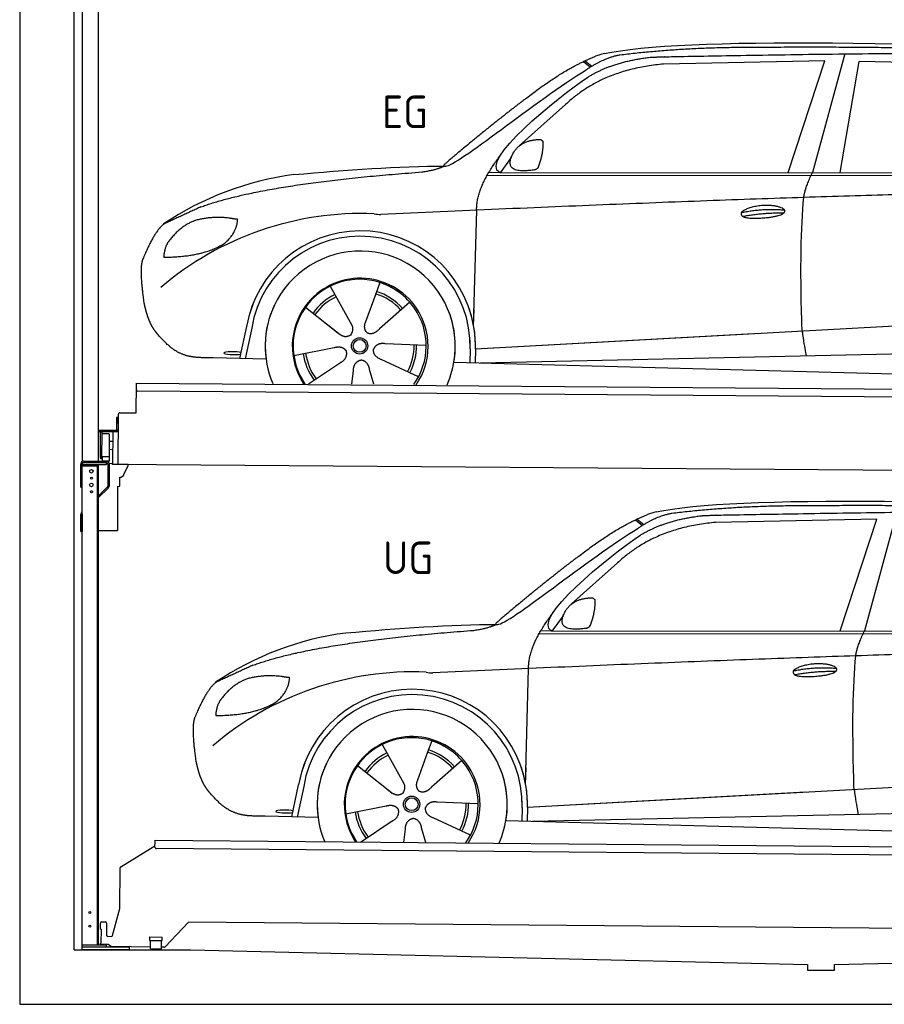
# Model space of a CAD drawing. Header units: millimetres. Extents: x -411 to 6777, y 0 to 6327.
# Tile 1 of 6: x 0 to 3183, y 0 to 3625. Entities that reach past the tile are written whole.
import ezdxf

# ---------------------------------------------------------------- set-up
doc = ezdxf.new("R2010")
doc.units = ezdxf.units.MM
for name, color, linetype, lineweight in [('car', 10, 'Continuous', 25), ('Gebäude', 7, 'Continuous', 25), ('Logo', 7, 'Continuous', 25), ('Plattform', 7, 'Continuous', 25), ('Ständer hinten', 7, 'Continuous', 25)]:
    doc.layers.add(name, color=color, linetype=linetype, lineweight=lineweight)
doc.styles.get("Standard").update_dxf_attribs({"font": 'ISOCP.SHX'})

# ---------------------------------------------------------------- blocks, each defined once
blk = doc.blocks.new('UG Plattfrom Gl550')
at = {"layer": 'Plattform'}
for p, q in [((371.8, 506.3), (498.1, 583.5)), ((498.1, 578.8), (498.2, 597.8)), ((498.2, 597.8), (498.3, 603.8)), ((498.3, 603.8), (5435.1, 560.7)), ((5429.8, 530.7), (503, 573.7)), ((368.7, 352.3), (369.4, 502.1)), ((342.2, 253.9), (368.7, 352.3)), ((297.4, 276.5), (297.6, 298.5)), ((302.6, 303.5), (314.6, 303.4)), ((319.6, 298.3), (319.2, 255.3)), ((621.4, 302.7), (535.3, 212)), ((5347, 261.5), (621.4, 302.7)), ((297.4, 276.5), (299.7, 276.5)), ((299.7, 276.5), (299.3, 225.5)), ((296.9, 220.5), (297, 225.5)), ((325.2, 220.3), (296.9, 220.5)), ((299.3, 225.5), (297, 225.5)), ((324.2, 250.3), (337.3, 250.2)), ((335.5, 213.3), (328.3, 219.2)), ((479.6, 234.9), (479.7, 247.9)), ((479.6, 234.9), (524.6, 234.5)), ((479.7, 247.9), (524.7, 247.5)), ((481.8, 204.9), (482.1, 234.9)), ((521.8, 204.6), (522.1, 234.6)), ((524.6, 234.5), (524.7, 247.5)), ((481.8, 210.9), (338.6, 212.2)), ((481.8, 204.9), (521.8, 204.6)), ((531.7, 210.5), (521.8, 210.6))]:
    blk.add_line(p, q, dxfattribs=at)
for centre, start, end in [((503.1, 578.7), 179.5, 269.5), ((374.4, 502.1), 121.4261, 179.5), ((302.6, 298.5), 89.5, 179.5), ((314.6, 298.4), 359.5, 89.5), ((324.2, 255.3), 179.5, 269.5), ((337.4, 255.2), 269.5, 344.9258), ((325.1, 215.3), 50.8402, 89.5), ((338.6, 217.2), 230.8402, 269.5), ((531.7, 215.5), 269.5, 316.4902)]:
    blk.add_arc(centre, 5, start, end, dxfattribs=at)
blk = doc.blocks.new('Palette EG Gl550')
at = {"layer": 'Plattform'}
for p, q in [((428.6, 2177), (429.5, 2287)), ((429.5, 2287), (5467.3, 2248)), ((5462.1, 2218), (434.2, 2257)), ((368.6, 2177.5), (428.6, 2177)), ((356.5, 2160.3), (356.1, 2114.3)), ((363.5, 2160.2), (356.5, 2160.3)), ((358.1, 2113.3), (358.5, 2160.3)), ((362.6, 1987.5), (363.6, 2172.5)), ((354.1, 2112.3), (292.8, 2112.8)), ((293.1, 2112.8), (293.1, 2107.8)), ((293.1, 2110.8), (355.1, 2110.3)), ((355.1, 2107.3), (293.1, 2107.8)), ((297.3, 2010.5), (298, 2104.5)), ((302, 2104.5), (301.3, 2010.5)), ((342.6, 2107.4), (341.7, 1987.7)), ((355.1, 2107.3), (355.1, 2110.3)), ((363.1, 2113.2), (358.1, 2113.3)), ((358.2, 2113.3), (363.1, 2113.2)), ((330, 2099.4), (329.3, 2015.2)), ((342.3, 2071.9), (329.8, 2072.3)), ((342.1, 2041.7), (329.5, 2041.8)), ((328.9, 2015), (303.9, 2015)), ((303.9, 2015), (303.9, 2000)), ((328.9, 2015), (303.9, 2015)), ((303.9, 2015), (303.9, 2000)), ((303.9, 2000), (328.9, 2000)), ((328.9, 2000), (303.9, 2000)), ((328.9, 2015), (328.9, 2000)), ((328.9, 2015), (328.9, 2000)), ((5465, 1948), (341.7, 1987.7))]:
    blk.add_line(p, q, dxfattribs=at)
for centre, radius, start, end in [((434.3, 2262), 5, 179.556, 269.556), ((368.6, 2172.5), 5, 89.556, 179.556), ((300, 2104.5), 2, 359.3444, 179.3444), ((354.1, 2114.3), 2.01, 269.7445, 359.3674), ((355.1, 2113.3), 3, 269.7663, 359.5554), ((355.1, 2113.3), 6, 269.556, 359.556), ((355.1, 2113.3), 6, 269.5566, 359.5553), ((302.4, 2100.4), 0.4, 179.3444, 271.7264), ((313.4, 1773.4), 326.8, 87.1681, 91.938), ((329.6, 2099.4), 0.4, 359.3444, 86.9565), ((299.3, 2010.5), 2, 179.3444, 359.3444), ((301.7, 2014.6), 0.4, 86.9623, 179.3444), ((302.7, 2023.3), 8.39, 263.3001, 278.0521), ((328.9, 2015.2), 0.4, 267.6536, 359.3444)]:
    blk.add_arc(centre, radius, start, end, dxfattribs=at)
blk = doc.blocks.new('Ständer hinten')
at = {"layer": 'Ständer hinten'}
for p, q in [((229.9, 5012), (229.9, 1998.6)), ((229.9, 5012), (289.9, 5012)), ((289.9, 2000), (289.9, 5012)), ((289.9, 4892), (312.9, 4892)), ((312.9, 4892), (312.9, 4440.7)), ((318.9, 1995), (235, 1995)), ((318.9, 1995), (318.9, 1987)), ((230, 1990), (230, 1987)), ((230, 1987), (318.9, 1987))]:
    blk.add_line(p, q, dxfattribs=at)
blk = doc.blocks.new('Car_EG')
at = {"layer": 'car'}
for p, q in [((3037.9, 3498.8), (2918.5, 3061.9)), ((2075.4, 3470.6), (2101.4, 3450.1)), ((2081.3, 3473.3), (2106.7, 3453.2)), ((2964.5, 3473), (2370.7, 3461.1)), ((2828.5, 3061.9), (2964.5, 3473)), ((3020.2, 3062), (3091, 3471.1)), ((3792.6, 3454.8), (3091, 3471.1)), ((2009.8, 3312.5), (1839, 3160.1)), ((1809.4, 3117), (1768.3, 3061.3)), ((1721.3, 3052.4), (4364.6, 3049.2)), ((1768.3, 3061.3), (1727, 3062.4)), ((1768.3, 3061.3), (4420.2, 3062.7)), ((1671.2, 2497.6), (1682.3, 2923.1)), ((1325.6, 2657.3), (1310.5, 2615.6)), ((1143.3, 2643.6), (1160.5, 2612.6)), ((1143.5, 2643.6), (1222.8, 2499.9)), ((1310.5, 2615.6), (1273.2, 2512.5)), ((1435.9, 2585.1), (1325, 2487)), ((1052.3, 2566.4), (1171, 2472.3)), ((1671.2, 2497.6), (1672.8, 2558.3)), ((1133.8, 2501.8), (1180.1, 2465.1)), ((1273.2, 2512.5), (1269.4, 2502.2)), ((1677.7, 2413), (3547.7, 2515.1)), ((810, 2377.3), (835.6, 2494.9)), ((854.1, 2489.5), (829.5, 2376.7)), ((1677.7, 2413), (2701.8, 2469)), ((1496.5, 2425.5), (1345.2, 2431.8)), ((1009, 2388.8), (1157.7, 2417.7)), ((1658.1, 2412.4), (1656.8, 2362)), ((1677.7, 2413), (1676.5, 2361.5)), ((1697, 2360.9), (3582.9, 2402.3)), ((907, 2374.7), (712.8, 2379.9)), ((1063.5, 2284.5), (1180.5, 2362.2)), ((1468.3, 2309.5), (1331, 2373.5)), ((1598.6, 2363.5), (3647.1, 2310.1)), ((1222.2, 2283.1), (1228.3, 2332.6)), ((1303.4, 2282.4), (1288.2, 2337.1))]:
    blk.add_line(p, q, dxfattribs=at)
for radius in [30.1, 23.6]:
    blk.add_circle((1251.5, 2423.8), radius, dxfattribs=at)
for centre, radius, start, end in [((2188.5, 3329.2), 174.5, 102.3489, 113.0153), ((1156.1, 1941.5), 1122.3, 97.5147, 123.9129), ((1259.2, 1770.1), 1141.2, 87.724, 130.3913), ((1332, 3024.5), 117.4, 256.4608, 268.6636), ((1253.6, 2422.9), 424.2, 10.1481, 170.2223), ((1253.4, 2422.7), 404.8, 358.5419, 170.499), ((1253.6, 2422.9), 350, 350.2258, 187.9239), ((1251.5, 2423.8), 245, 51.7123, 188.2101), ((1253.6, 2422.9), 250, 34.003, 143.5989), ((1251.5, 2423.8), 245, 30.221, 72.4019), ((1251.5, 2423.8), 209.6, 115.7372, 144.8747), ((1251.5, 2423.8), 200.6, 41.1155, 72.9111), ((1251.5, 2423.8), 209.6, 41.1302, 72.8747), ((1253.6, 2422.9), 424.2, 158.9384, 170.2223), ((1253.6, 2422.9), 350, 154.4856, 203.0931), ((1253.6, 2422.9), 350, 154.4856, 157.347), ((1251.5, 2423.8), 200.6, 115.5705, 145.0215), ((1253.6, 2422.9), 250, 143.5989, 213.5789), ((1251.5, 2423.8), 245, 144.4019, 214.6129), ((1253.6, 2422.9), 250, 143.5989, 147.9713), ((1251.5, 2423.8), 245, 143.0042, 147.4925), ((1251.5, 2423.8), 200.6, 41.1155, 44.3784), ((1251.5, 2423.8), 245, 324.3871, 34.5977), ((1253.6, 2422.9), 250, 325.4211, 34.003), ((1253.6, 2422.9), 250, 29.7422, 34.003), ((1253.6, 2422.9), 350, 350.2258, 23.1163), ((1253.6, 2422.9), 424.2, 358.6661, 18.6635), ((1253.6, 2422.9), 350, 335.9069, 11.3993), ((1253.6, 2422.9), 404.6, 358.5068, 9.6777), ((1253.6, 2422.9), 424.2, 358.6661, 9.1695), ((1251.5, 2423.8), 209.6, 187.7372, 216.8747), ((1251.5, 2423.8), 200.6, 187.5904, 217.0215), ((1251.5, 2423.8), 200.6, 331.5904, 1.0215), ((1251.5, 2423.8), 209.6, 331.7372, 0.8747)]:
    blk.add_arc(centre, radius, start, end, dxfattribs=at)
blk.add_ellipse((785.5, 2396.9), major_axis=(33.6, -0.3), ratio=0.157274, start_param=0.513473, end_param=5.704241, dxfattribs=at)
for points, degree in [([(2151.2, 3499.7), (2438.8, 3561.3), (3323.8, 3548), (4495.8, 3484.7)], 3), ([(2681.9, 3522.1), (2439, 3522), (2209.6, 3494.1)], 2), ([(3646, 3507.4), (3297.8, 3526.8), (2681.9, 3522.1)], 2), ([(1866.9, 3336.8), (2008, 3447.1), (2120.2, 3489.8)], 2), ([(2209.6, 3494.1), (2153.4, 3485.1), (2085, 3439.8)], 2), ([(2091.3, 3413.1), (2185.1, 3470.8), (2320.7, 3486)], 2), ([(2370.7, 3461.1), (2146.6, 3441.8), (2009.8, 3312.5)], 2), ([(1568.6, 3085.8), (1604.3, 3082), (1906.5, 3330.9), (2085, 3439.8)], 3), ([(1768.3, 3061.3), (1685.3, 3101.4), (1979.2, 3337.7), (2091.3, 3413.1)], 3), ([(1866.9, 3336.8), (1785.8, 3276.3), (1683.4, 3192.9), (1554.1, 3087.7), (1560, 3085.7)], 4), ([(1817.6, 3134.6), (1834.1, 3164.9), (1876.9, 3179)], 2), ([(1876.9, 3179), (1905.6, 3184.7), (1918.5, 3183.5)], 2), ([(1908.1, 3079.4), (1929.6, 3132.4), (1927, 3177.3)], 2), ([(1918.5, 3183.5), (1924.5, 3177.4), (1927, 3177.3)], 2), ([(1682.3, 2923.1), (1679.9, 3006.7), (1768.8, 3124)], 2), ([(1894.6, 3071.7), (1772.4, 3053), (1817.6, 3134.6)], 2), ([(1009.4, 3054.2), (1205.7, 3072.1), (1390.9, 3085.2), (1568.6, 3085.8)], 3), ([(1480.7, 3063.9), (1533.9, 3071.8), (1559.7, 3084.7)], 2), ([(667.1, 2935.4), (903.7, 3022), (1480.7, 3063.9)], 2), ([(1894.6, 3071.7), (1900.7, 3073.5), (1908.1, 3079.4)], 2), ([(2886.6, 2970), (2889.7, 3001), (2918.5, 3061.9)], 2), ([(4638.8, 2991), (3762.4, 3019.4), (1329.3, 2907.2)], 2), ([(667.1, 2935.4), (532.9, 2873.5)], 1), ([(2656.5, 2914.7), (2732, 2930.9), (2815.5, 2924.4)], 2), ([(2661.4, 2900.8), (2735.6, 2914.7), (2813.5, 2913.3)], 2), ([(532.9, 2873.5), (498.2, 2850.8), (453.2, 2743.7)], 2), ([(643.1, 2884.4), (590.8, 2863.7), (552.7, 2813.7)], 2), ([(770, 2894.2), (702.5, 2901.9), (643.1, 2884.4)], 2), ([(752.9, 2800.7), (798.9, 2837.7), (802.6, 2889.5)], 2), ([(802.6, 2889.5), (784.9, 2891.6), (770, 2894.2)], 2), ([(552.7, 2813.7), (534.5, 2793.9), (529.7, 2752.6)], 2), ([(531, 2750.3), (675.7, 2750.9), (752.9, 2800.7)], 2), ([(453.2, 2743.7), (446.7, 2727.8), (444.7, 2699.3), (445.7, 2666.9), (456.9, 2583.7)], 4), ([(529.7, 2752.6), (533.1, 2752.5), (531, 2750.3)], 2), ([(1171, 2472.3), (1194.3, 2450.4), (1217.6, 2463.8)], 2), ([(1345.2, 2431.8), (1313.5, 2435.8), (1302.5, 2411.3)], 2), ([(1157.7, 2417.7), (1188.4, 2426.4), (1203, 2403.9)], 2), ([(1180.5, 2362.2), (1208.5, 2377.6), (1203, 2403.9)], 2), ([(1331, 2373.5), (1301, 2384.5), (1302.5, 2411.3)], 2), ([(1228.3, 2332.6), (1229.5, 2364.6), (1255.5, 2371.5)], 2), ([(1288.2, 2337.1), (1282.2, 2368.5), (1255.5, 2371.5)], 2)]:
    blk.add_open_spline(points, degree=degree, dxfattribs=at)
for points, degree, knots in [([(2320.7, 3486), (2347.3, 3488), (2486.7, 3489.9), (3508.2, 3510), (4128.4, 3503.6), (4583.8, 3331), (4560.1, 3157.3)], 4, [0.0821318, 0.0821318, 0.0821318, 0.0821318, 0.0821318, 0.258851, 0.508851, 1, 1, 1, 1, 1]), ([(2656.5, 2914.7), (2660.7, 2919.8), (2681.9, 2935.9), (2764.7, 2955.3), (2879.8, 2918.1), (2770.8, 2890.5), (2686, 2891.9), (2651.7, 2895.8), (2656.5, 2914.7)], 5, [0, 0, 0, 0, 0, 0, 0.300106, 0.500106, 0.700106, 1, 1, 1, 1, 1, 1]), ([(2880.4, 2478.7), (2879.9, 2492.3), (2879.5, 2505.6), (2879.1, 2518.8), (2873.5, 2708.7), (2876, 2859.1), (2886.6, 2970)], 3, [0, 0, 0, 0, 0.064923, 0.064923, 0.064923, 1, 1, 1, 1]), ([(456.9, 2583.7), (457.7, 2579.5), (458.6, 2575.3), (459.5, 2571.1), (460.5, 2567.1), (464, 2552.3), (468, 2538.6), (472.4, 2526.1), (477.3, 2514.8)], 4, [0.4914944, 0.4914944, 0.4914944, 0.4914944, 0.4914944, 0.5422469, 0.5422469, 0.5422469, 0.5422469, 0.728655, 0.728655, 0.728655, 0.728655, 0.728655]), ([(476.9, 2515.5), (478.3, 2512.3), (479.7, 2509.2), (481.1, 2506.2), (482.6, 2503.3), (488.2, 2492.2), (494.2, 2482.8), (500.4, 2474.9), (506.9, 2467.4)], 4, [0.7288005, 0.7288005, 0.7288005, 0.7288005, 0.7288005, 0.7843928, 0.7843928, 0.7843928, 0.7843928, 1, 1, 1, 1, 1]), ([(1269.4, 2502.2), (1268.8, 2499), (1268.5, 2496), (1268.6, 2493.1), (1269, 2490.3), (1269.7, 2484.5), (1271.7, 2479.2), (1275.3, 2474.6), (1280.2, 2471.6)], 4, [0.3191838, 0.3191838, 0.3191838, 0.3191838, 0.3191838, 0.5438253, 0.5438253, 0.5438253, 0.5438253, 1, 1, 1, 1, 1]), ([(712.8, 2379.9), (688.1, 2380.6), (632.5, 2377), (596.4, 2390.9), (552.8, 2416), (506.9, 2467.4)], 4, [0, 0, 0, 0, 0, 0.597866, 1, 1, 1, 1, 1]), ([(1222.8, 2499.9), (1224.5, 2495.8), (1225.5, 2491.8), (1225.8, 2487.9), (1226.4, 2479.3), (1223.7, 2471.3), (1217.6, 2463.8)], 3, [0.2167758, 0.2167758, 0.2167758, 0.2167758, 0.4600873, 0.4600873, 0.4600873, 1, 1, 1, 1]), ([(1325, 2487), (1325, 2487), (1325, 2487), (1325, 2487), (1325, 2487), (1315.9, 2477.3), (1305.2, 2467.4), (1290.9, 2465), (1280.2, 2471.6)], 4, [-0.000003, -0.000003, -0.000003, -0.000003, -0.000003, 0, 0, 0, 0, 1, 1, 1, 1, 1]), ([(2880.4, 2478.7), (2881, 2474), (2881.7, 2469.5), (2882.4, 2465.2), (2883, 2461.2), (2883.5, 2457.3), (2884.1, 2453.5), (2888.6, 2423.3), (2892.2, 2401.2), (2894.7, 2387.2)], 3, [-0.000011, -0.000011, -0.000011, -0.000011, 0.107576, 0.107576, 0.107576, 0.206414, 0.206414, 0.206414, 1, 1, 1, 1])]:
    blk.add_open_spline(points, degree=degree, knots=knots, dxfattribs=at)
blk = doc.blocks.new('Car_147')
at = {"layer": 'car'}
for p, q in [((2266.8, 1783.3), (2292.7, 1762.8)), ((2272.6, 1786), (2298, 1765.9)), ((3155.8, 1785.7), (2562, 1773.8)), ((3019.9, 1374.6), (3155.8, 1785.7)), ((3229.2, 1811.5), (3109.9, 1374.6)), ((2201.2, 1625.2), (2030.4, 1472.8)), ((2000.7, 1429.7), (1959.6, 1374)), ((1912.6, 1365.1), (4556, 1361.9)), ((1959.6, 1374), (1918.4, 1375.1)), ((1959.6, 1374), (4611.6, 1375.4)), ((1862.5, 810.3), (1873.6, 1235.8)), ((1334.7, 956.3), (1351.9, 925.3)), ((1334.8, 956.3), (1414.2, 812.6)), ((1517, 970), (1501.9, 928.3)), ((1501.9, 928.3), (1464.5, 825.2)), ((1243.7, 879.1), (1362.3, 785)), ((1627.3, 897.8), (1516.3, 799.7)), ((1862.5, 810.3), (1864.1, 871)), ((1001.4, 690), (1027, 807.6)), ((1045.5, 802.2), (1020.9, 689.4)), ((1325.2, 814.5), (1371.4, 777.8)), ((1464.5, 825.2), (1460.7, 814.9)), ((1869, 725.7), (3739, 827.8)), ((1869, 725.7), (2893.1, 781.7)), ((1200.4, 701.5), (1349, 730.4)), ((1687.9, 738.2), (1536.6, 744.5)), ((1849.4, 725.1), (1848.1, 674.7)), ((1869, 725.7), (1867.8, 674.2)), ((1098.3, 687.4), (904.1, 692.6)), ((1888.4, 673.6), (3774.2, 715)), ((1254.9, 597.2), (1371.8, 674.9)), ((1659.6, 622.2), (1522.4, 686.2)), ((1789.9, 676.2), (3838.5, 622.8)), ((1413.6, 595.8), (1419.7, 645.3)), ((1494.8, 595.1), (1479.5, 649.8))]:
    blk.add_line(p, q, dxfattribs=at)
for radius in [30.1, 23.6]:
    blk.add_circle((1442.9, 736.5), radius, dxfattribs=at)
for centre, radius, start, end in [((2379.8, 1641.9), 174.5, 102.3489, 113.0153), ((1347.5, 254.1), 1122.3, 97.5147, 123.9129), ((1450.6, 82.8), 1141.2, 87.724, 130.3913), ((1523.4, 1337.2), 117.4, 256.4608, 268.6636), ((1445, 735.6), 424.2, 10.1481, 170.2223), ((1444.7, 735.4), 404.8, 358.5419, 170.499), ((1445, 735.6), 350, 350.2258, 187.9239), ((1442.9, 736.5), 245, 51.7123, 188.2101), ((1445, 735.6), 250, 34.003, 143.5989), ((1442.9, 736.5), 245, 30.221, 72.4019), ((1442.9, 736.5), 209.6, 115.7372, 144.8747), ((1442.9, 736.5), 200.6, 115.5705, 145.0215), ((1442.9, 736.5), 200.6, 41.1155, 72.9111), ((1442.9, 736.5), 209.6, 41.1302, 72.8747), ((1445, 735.6), 424.2, 158.9384, 170.2223), ((1445, 735.6), 350, 154.4856, 203.0931), ((1445, 735.6), 350, 154.4856, 157.347), ((1445, 735.6), 250, 143.5989, 213.5789), ((1442.9, 736.5), 245, 144.4019, 214.6129), ((1445, 735.6), 250, 143.5989, 147.9713), ((1442.9, 736.5), 245, 143.0042, 147.4925), ((1442.9, 736.5), 200.6, 41.1155, 44.3784), ((1442.9, 736.5), 245, 324.3871, 34.5977), ((1445, 735.6), 250, 325.4211, 34.003), ((1445, 735.6), 250, 29.7422, 34.003), ((1445, 735.6), 350, 350.2258, 23.1163), ((1445, 735.6), 424.2, 358.6661, 18.6635), ((1445, 735.6), 350, 335.9069, 11.3993), ((1445, 735.6), 404.6, 358.5068, 9.6777), ((1445, 735.6), 424.2, 358.6661, 9.1695), ((1442.9, 736.5), 200.6, 331.5904, 1.0215), ((1442.9, 736.5), 209.6, 331.7372, 0.8747), ((1442.9, 736.5), 209.6, 187.7372, 216.8747), ((1442.9, 736.5), 200.6, 187.5904, 217.0215)]:
    blk.add_arc(centre, radius, start, end, dxfattribs=at)
blk.add_ellipse((976.9, 709.6), major_axis=(33.6, -0.3), ratio=0.157274, start_param=0.513473, end_param=5.704241, dxfattribs=at)
for points, degree in [([(2342.5, 1812.4), (2630.1, 1874), (3515.1, 1860.7), (4687.1, 1797.4)], 3), ([(2873.2, 1834.8), (2630.4, 1834.7), (2401, 1806.8)], 2), ([(3837.4, 1820.1), (3489.2, 1839.5), (2873.2, 1834.8)], 2), ([(2058.2, 1649.5), (2199.3, 1759.8), (2311.6, 1802.5)], 2), ([(2401, 1806.8), (2344.7, 1797.8), (2276.3, 1752.5)], 2), ([(2282.7, 1725.8), (2376.5, 1783.5), (2512.1, 1798.7)], 2), ([(1760, 1398.5), (1795.6, 1394.7), (2097.9, 1643.6), (2276.3, 1752.5)], 3), ([(2562, 1773.8), (2337.9, 1754.5), (2201.2, 1625.2)], 2), ([(1959.6, 1374), (1876.6, 1414.1), (2170.6, 1650.4), (2282.7, 1725.8)], 3), ([(2058.2, 1649.5), (1977.1, 1589), (1874.8, 1505.6), (1745.4, 1400.4), (1751.4, 1398.4)], 4), ([(2009, 1447.3), (2025.5, 1477.6), (2068.2, 1491.7)], 2), ([(2068.2, 1491.7), (2096.9, 1497.4), (2109.8, 1496.2)], 2), ([(2099.5, 1392.1), (2120.9, 1445.1), (2118.3, 1490)], 2), ([(2109.8, 1496.2), (2115.9, 1490.1), (2118.3, 1490)], 2), ([(1873.6, 1235.8), (1871.3, 1319.4), (1960.2, 1436.7)], 2), ([(2086, 1384.4), (1963.8, 1365.7), (2009, 1447.3)], 2), ([(1200.7, 1366.9), (1397, 1384.8), (1582.2, 1397.9), (1760, 1398.5)], 3), ([(1672.1, 1376.6), (1725.2, 1384.5), (1751.1, 1397.4)], 2), ([(2086, 1384.4), (2092, 1386.2), (2099.5, 1392.1)], 2), ([(858.5, 1248.1), (1095.1, 1334.7), (1672.1, 1376.6)], 2), ([(3077.9, 1282.7), (3081.1, 1313.7), (3109.9, 1374.6)], 2), ([(4830.2, 1303.7), (3953.8, 1332.1), (1520.6, 1219.9)], 2), ([(858.5, 1248.1), (724.2, 1186.2)], 1), ([(2847.8, 1227.4), (2923.4, 1243.6), (3006.8, 1237.1)], 2), ([(834.4, 1197.1), (782.1, 1176.4), (744.1, 1126.4)], 2), ([(961.4, 1206.9), (893.8, 1214.6), (834.4, 1197.1)], 2), ([(944.2, 1113.4), (990.3, 1150.4), (994, 1202.2)], 2), ([(994, 1202.2), (976.3, 1204.3), (961.4, 1206.9)], 2), ([(2852.8, 1213.5), (2926.9, 1227.4), (3004.8, 1226)], 2), ([(724.2, 1186.2), (689.6, 1163.5), (644.6, 1056.4)], 2), ([(744.1, 1126.4), (725.8, 1106.6), (721.1, 1065.3)], 2), ([(722.4, 1063), (867.1, 1063.6), (944.2, 1113.4)], 2), ([(644.6, 1056.4), (638.1, 1040.5), (636, 1012), (637.1, 979.6), (648.2, 896.4)], 4), ([(721.1, 1065.3), (724.5, 1065.2), (722.4, 1063)], 2), ([(1362.3, 785), (1385.6, 763.1), (1409, 776.5)], 2), ([(1349, 730.4), (1379.8, 739.1), (1394.4, 716.6)], 2), ([(1536.6, 744.5), (1504.9, 748.5), (1493.9, 724)], 2), ([(1371.8, 674.9), (1399.8, 690.3), (1394.4, 716.6)], 2), ([(1522.4, 686.2), (1492.4, 697.2), (1493.9, 724)], 2), ([(1419.7, 645.3), (1420.9, 677.3), (1446.8, 684.2)], 2), ([(1479.5, 649.8), (1473.5, 681.2), (1446.8, 684.2)], 2)]:
    blk.add_open_spline(points, degree=degree, dxfattribs=at)
for points, degree, knots in [([(2512.1, 1798.7), (2538.6, 1800.7), (2678.1, 1802.6), (3699.5, 1822.7), (4319.8, 1816.3), (4775.2, 1643.7), (4751.5, 1470)], 4, [0.0821318, 0.0821318, 0.0821318, 0.0821318, 0.0821318, 0.258851, 0.508851, 1, 1, 1, 1, 1]), ([(3071.7, 791.4), (3071.2, 805), (3070.8, 818.3), (3070.4, 831.5), (3064.8, 1021.4), (3067.3, 1171.8), (3077.9, 1282.7)], 3, [0, 0, 0, 0, 0.064923, 0.064923, 0.064923, 1, 1, 1, 1]), ([(2847.8, 1227.4), (2852.1, 1232.5), (2873.2, 1248.6), (2956.1, 1268), (3071.1, 1230.8), (2962.2, 1203.2), (2877.4, 1204.6), (2843.1, 1208.5), (2847.8, 1227.4)], 5, [0, 0, 0, 0, 0, 0, 0.300106, 0.500106, 0.700106, 1, 1, 1, 1, 1, 1]), ([(648.2, 896.4), (649.1, 892.2), (650, 888), (650.9, 883.8), (651.9, 879.8), (655.4, 865), (659.4, 851.3), (663.8, 838.8), (668.6, 827.5)], 4, [0.4914944, 0.4914944, 0.4914944, 0.4914944, 0.4914944, 0.5422469, 0.5422469, 0.5422469, 0.5422469, 0.728655, 0.728655, 0.728655, 0.728655, 0.728655]), ([(668.3, 828.2), (669.7, 825), (671.1, 821.9), (672.5, 818.9), (673.9, 816), (679.6, 804.9), (685.5, 795.5), (691.8, 787.6), (698.3, 780.1)], 4, [0.7288005, 0.7288005, 0.7288005, 0.7288005, 0.7288005, 0.7843928, 0.7843928, 0.7843928, 0.7843928, 1, 1, 1, 1, 1]), ([(1414.2, 812.6), (1415.9, 808.5), (1416.8, 804.5), (1417.1, 800.6), (1417.8, 792), (1415.1, 784), (1409, 776.5)], 3, [0.2167758, 0.2167758, 0.2167758, 0.2167758, 0.4600873, 0.4600873, 0.4600873, 1, 1, 1, 1]), ([(1460.7, 814.9), (1460.2, 811.7), (1459.9, 808.7), (1460, 805.8), (1460.3, 803), (1461.1, 797.2), (1463.1, 791.9), (1466.6, 787.3), (1471.5, 784.3)], 4, [0.3191838, 0.3191838, 0.3191838, 0.3191838, 0.3191838, 0.5438253, 0.5438253, 0.5438253, 0.5438253, 1, 1, 1, 1, 1]), ([(1516.3, 799.7), (1516.3, 799.7), (1516.3, 799.7), (1516.3, 799.7), (1516.3, 799.7), (1507.2, 790), (1496.6, 780.1), (1482.3, 777.7), (1471.5, 784.3)], 4, [-0.000003, -0.000003, -0.000003, -0.000003, -0.000003, 0, 0, 0, 0, 1, 1, 1, 1, 1]), ([(904.1, 692.6), (879.5, 693.3), (823.8, 689.7), (787.8, 703.6), (744.1, 728.7), (698.3, 780.1)], 4, [0, 0, 0, 0, 0, 0.597866, 1, 1, 1, 1, 1]), ([(3071.7, 791.4), (3072.4, 786.7), (3073.1, 782.2), (3073.7, 777.9), (3074.3, 773.9), (3074.9, 770), (3075.5, 766.2), (3080, 736), (3083.5, 713.9), (3086, 699.9)], 3, [-0.000011, -0.000011, -0.000011, -0.000011, 0.107576, 0.107576, 0.107576, 0.206414, 0.206414, 0.206414, 1, 1, 1, 1])]:
    blk.add_open_spline(points, degree=degree, knots=knots, dxfattribs=at)
blk = doc.blocks.new('Ständer_hinten_180')
at = {"layer": 'Ständer hinten'}
for p, q in [((235, 2000), (319, 2000)), ((319, 1995), (235, 1995)), ((319, 1987), (319, 1995)), ((225, 1904), (225, 1990)), ((230, 200), (230, 1990)), ((319, 1987), (230, 1987)), ((230, 1982), (290, 1982)), ((285, 1982), (285, 218)), ((290, 218), (290, 1987)), ((324, 1990), (324, 1907.2)), ((329, 1990), (328.9, 1907.1)), ((341.8, 1989.5), (329, 1990.6)), ((341.8, 1987.7), (341.8, 1989.5)), ((399.8, 1987.2), (341.8, 1987.7)), ((383, 1951.9), (399.7, 1982.7)), ((399.7, 1982.7), (399.8, 1987.2)), ((369, 1907), (369, 1940.5)), ((369, 1940.5), (374, 1940.5)), ((374, 1940.5), (382.9, 1947.4)), ((382.9, 1947.4), (383, 1947.8)), ((383, 1947.8), (383, 1951.9)), ((225, 1904), (230, 1904)), ((290, 1872.1), (322.5, 1903.6)), ((325.9, 1900), (290, 1865.2)), ((360, 1906.3), (369, 1907)), ((360, 1906.3), (360, 1744)), ((228.1, 1812.1), (230, 1814)), ((230, 1804.9), (225, 1804.9)), ((225, 1740), (225, 1804.9)), ((230, 1804.9), (230, 1740)), ((225, 1740), (230, 1740)), ((290, 1744), (360, 1744)), ((319, 218), (230, 218)), ((319, 210), (319, 218)), ((404, 210), (230, 210)), ((404, 200), (230, 200)), ((404, 200), (404, 210))]:
    blk.add_line(p, q, dxfattribs=at)
for centre, radius in [((264, 1962), 6.5), ((264, 1937), 3.7), ((264, 1912), 6.5), ((264, 1887), 3.7), ((258.6, 338), 3.7), ((258.6, 288), 3.7)]:
    blk.add_circle(centre, radius, dxfattribs=at)
for centre, radius, start, end in [((235, 1990), 10, 90, 180), ((235, 1990), 5, 90, 180), ((319, 1990), 10, 0.0086, 89.9915), ((319, 1990), 5, 0, 90), ((319, 1907.2), 5, 314.0428, 0), ((318.9, 1907.1), 10, 314.1186, 0), ((235, 1804.9), 10, 134.1186, 180)]:
    blk.add_arc(centre, radius, start, end, dxfattribs=at)
blk = doc.blocks.new('Gebäude_355_GT180')
at = {"layer": 'Gebäude'}
for p, q in [((0, 5750), (0, 0)), ((200, 200), (200, 5550)), ((200, 200), (630.1, 200)), ((630.1, 200), (2900, 146.1)), ((3000, 146.1), (5231.6, 200)), ((2900, 146.1), (2900, 126.1)), ((3000, 126.1), (3000, 146.1)), ((2900, 126.1), (3000, 126.1)), ((0, 0), (5900, 0))]:
    blk.add_line(p, q, dxfattribs=at)

msp = doc.modelspace()

# ---------------------------------------------------------------- block references
for name in ['Gebäude_355_GT180', 'Car_EG', 'Palette EG Gl550', 'Ständer_hinten_180', 'Car_147', 'UG Plattfrom Gl550']:
    msp.add_blockref(name, (0, 0))
at = {"layer": 'Ständer hinten'}
msp.add_blockref('Ständer hinten', (0, 0), dxfattribs=at)

# ---------------------------------------------------------------- texts
msp.add_text('UG', height=120).set_placement((1337.66, 1583.58))
at = {"layer": 'Logo'}
msp.add_text('EG', height=120, dxfattribs=at).set_placement((1334, 3225.32))

doc.saveas('drawing.dxf')
